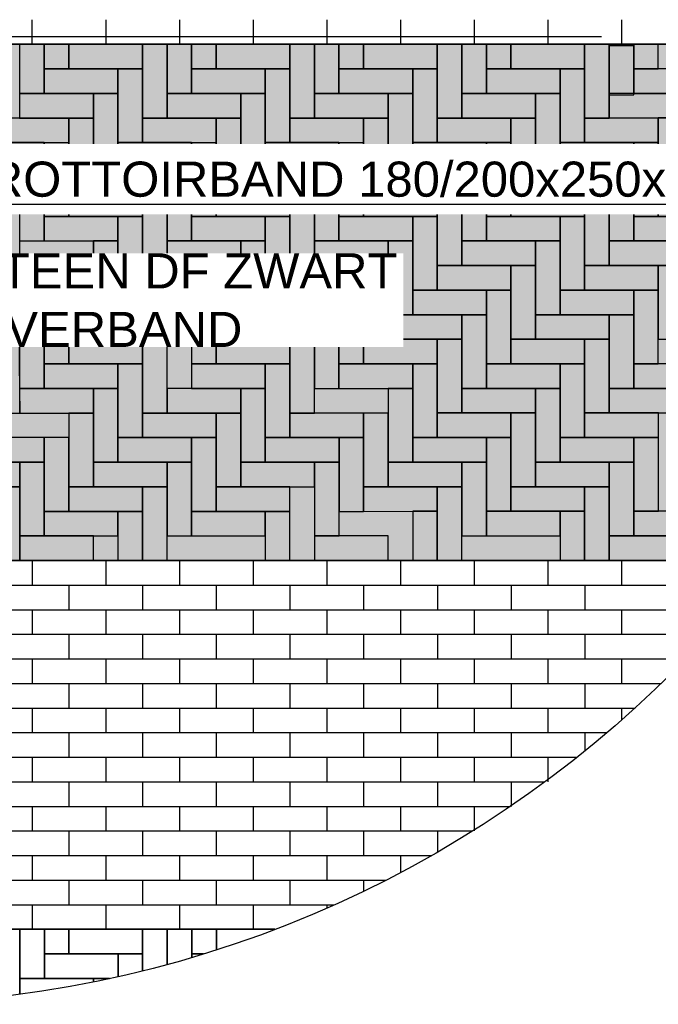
# Model space of a CAD drawing. Header units: metres. Extents: x 252743 to 254903, y 592696 to 593766.
# Tile 168 of 256: x 254467.6 to 254469.42, y 593451.43 to 593454.24. Entities that reach past the tile are written whole.
import ezdxf
from ezdxf import colors
from ezdxf.entities.mleader import LeaderData, LeaderLine
from ezdxf.math import Vec2, Vec3

# ---------------------------------------------------------------- set-up
doc = ezdxf.new("R2010")
doc.units = ezdxf.units.M
for name, color, linetype in [('N-WB-AANDUIDING PROFIEL', 4, 'Continuous'), ('N-WB-PROFIEL-ARC', 8, 'Continuous'), ('N-WB-PROFIEL-LIJN', 3, 'Continuous'), ('N-WB-PROFIEL-TEKST 50', 7, 'Continuous')]:
    doc.layers.add(name, color=color, linetype=linetype)
doc.layers.add('N-WB-PROFIEL-HULP', color=6, linetype='Continuous', plot=False)
doc.styles.add('N_STANDAARD HOLLEMA', font='arial.ttf', dxfattribs={"height": 2})
doc.styles.add('N_STANDARD 50', font='arial.ttf', dxfattribs={"height": 0.1})

msp = doc.modelspace()

# ---------------------------------------------------------------- hatches: boundary and pattern name
at = {"layer": 'N-WB-PROFIEL-ARC'}
h = msp.add_hatch(dxfattribs=at)
h.set_pattern_fill('DOTS', color=1, scale=0.025, style=0)
h.set_pattern_definition([(17.1329, (254465.136737, 593467.656224), (0.00727166, 0.04377208), [0, -0.0396875])])
h.paths.add_polyline_path([(254465.6352, 593454.1662), (254465.6352, 593452.6957), (254469.6953, 593452.696), (254469.6952, 593454.1662)])

# ---------------------------------------------------------------- linework, layer by layer
at = {"layer": 'N-WB-AANDUIDING PROFIEL', "lineweight": -3}
msp.add_circle((254467.1632, 593454.6845), 3.2527, dxfattribs=at)
msp.add_circle((254467.1632, 593454.6845), 3.2527, dxfattribs=at)
at = {"layer": 'N-WB-PROFIEL-ARC'}
for p, q in [((254467.6303, 593454.2362), (254467.6303, 593454.1662)), ((254467.8403, 593454.2362), (254467.8403, 593454.1662)), ((254468.0503, 593454.2362), (254468.0503, 593454.1662)), ((254468.2603, 593454.2362), (254468.2603, 593454.1662)), ((254468.4703, 593454.2362), (254468.4703, 593454.1662)), ((254468.6803, 593454.2362), (254468.6803, 593454.1662)), ((254468.8903, 593454.2362), (254468.8903, 593454.1662)), ((254469.1003, 593454.2362), (254469.1003, 593454.1662)), ((254469.3103, 593454.2362), (254469.3103, 593454.1662)), ((254465.6355, 593454.1662), (254469.6952, 593454.1662)), ((254467.6305, 593452.6957), (254467.6305, 593452.6257)), ((254467.8405, 593452.6957), (254467.8405, 593452.6257)), ((254468.0505, 593452.6957), (254468.0505, 593452.6257)), ((254468.2605, 593452.6957), (254468.2605, 593452.6257)), ((254468.4705, 593452.6957), (254468.4705, 593452.6257)), ((254468.6805, 593452.6957), (254468.6805, 593452.6257)), ((254468.8905, 593452.6957), (254468.8905, 593452.6257)), ((254469.1005, 593452.6957), (254469.1005, 593452.6257)), ((254469.3105, 593452.6957), (254469.3105, 593452.6257)), ((254465.6355, 593452.6257), (254469.6813, 593452.6257)), ((254467.7355, 593452.6257), (254467.7355, 593452.5557)), ((254467.9455, 593452.6257), (254467.9455, 593452.5557)), ((254468.1555, 593452.6257), (254468.1555, 593452.5557)), ((254468.3655, 593452.6257), (254468.3655, 593452.5557)), ((254468.5755, 593452.6257), (254468.5755, 593452.5557)), ((254468.7855, 593452.6257), (254468.7855, 593452.5557)), ((254468.9955, 593452.6257), (254468.9955, 593452.5557)), ((254469.2055, 593452.6257), (254469.2055, 593452.5557)), ((254465.6355, 593452.5557), (254469.6224, 593452.5557)), ((254467.6305, 593452.5557), (254467.6305, 593452.4857)), ((254467.8405, 593452.5557), (254467.8405, 593452.4857)), ((254468.0505, 593452.5557), (254468.0505, 593452.4857)), ((254468.2605, 593452.5557), (254468.2605, 593452.4857)), ((254468.4705, 593452.5557), (254468.4705, 593452.4857)), ((254468.6805, 593452.5557), (254468.6805, 593452.4857)), ((254468.8905, 593452.5557), (254468.8905, 593452.4857)), ((254469.1005, 593452.5557), (254469.1005, 593452.4857)), ((254469.3105, 593452.5557), (254469.3105, 593452.4857)), ((254465.6355, 593452.4857), (254469.56, 593452.4857)), ((254467.7355, 593452.4857), (254467.7355, 593452.4157)), ((254467.9455, 593452.4857), (254467.9455, 593452.4157)), ((254468.1555, 593452.4857), (254468.1555, 593452.4157)), ((254468.3655, 593452.4857), (254468.3655, 593452.4157)), ((254468.5755, 593452.4857), (254468.5755, 593452.4157)), ((254468.7855, 593452.4857), (254468.7855, 593452.4157)), ((254468.9955, 593452.4857), (254468.9955, 593452.4157)), ((254469.2055, 593452.4857), (254469.2055, 593452.4157)), ((254465.6355, 593452.4157), (254469.4939, 593452.4157)), ((254467.6305, 593452.4156), (254467.6305, 593452.3456)), ((254467.8405, 593452.4156), (254467.8405, 593452.3456)), ((254468.0505, 593452.4156), (254468.0505, 593452.3456)), ((254468.2605, 593452.4156), (254468.2605, 593452.3456)), ((254468.4705, 593452.4156), (254468.4705, 593452.3456)), ((254468.6805, 593452.4156), (254468.6805, 593452.3456)), ((254468.8905, 593452.4156), (254468.8905, 593452.3456)), ((254469.1005, 593452.4156), (254469.1005, 593452.3456)), ((254469.3105, 593452.4156), (254469.3105, 593452.3456)), ((254465.6355, 593452.3456), (254469.4236, 593452.3456)), ((254467.7355, 593452.3456), (254467.7355, 593452.2756)), ((254467.9455, 593452.3456), (254467.9455, 593452.2756)), ((254468.1555, 593452.3456), (254468.1555, 593452.2756)), ((254468.3655, 593452.3456), (254468.3655, 593452.2756)), ((254468.5755, 593452.3456), (254468.5755, 593452.2756)), ((254468.7855, 593452.3456), (254468.7855, 593452.2756)), ((254468.9955, 593452.3456), (254468.9955, 593452.2756)), ((254469.2055, 593452.3456), (254469.2055, 593452.2756)), ((254465.6355, 593452.2756), (254469.3488, 593452.2756)), ((254467.6305, 593452.2756), (254467.6305, 593452.2056)), ((254467.8405, 593452.2756), (254467.8405, 593452.2056)), ((254468.0505, 593452.2756), (254468.0505, 593452.2056)), ((254468.2605, 593452.2756), (254468.2605, 593452.2056)), ((254468.4705, 593452.2756), (254468.4705, 593452.2056)), ((254468.6805, 593452.2756), (254468.6805, 593452.2056)), ((254468.8905, 593452.2756), (254468.8905, 593452.2056)), ((254469.1005, 593452.2756), (254469.1005, 593452.2056)), ((254469.3105, 593452.2756), (254469.3105, 593452.2414)), ((254465.6357, 593452.2056), (254469.2691, 593452.2056)), ((254467.7355, 593452.2056), (254467.7355, 593452.1356)), ((254467.9455, 593452.2056), (254467.9455, 593452.1356)), ((254468.1555, 593452.2056), (254468.1555, 593452.1356)), ((254468.3655, 593452.2056), (254468.3655, 593452.1356)), ((254468.5755, 593452.2056), (254468.5755, 593452.1356)), ((254468.7855, 593452.2056), (254468.7855, 593452.1356)), ((254468.9955, 593452.2056), (254468.9955, 593452.1356)), ((254469.2055, 593452.2056), (254469.2055, 593452.153)), ((254465.6355, 593452.1356), (254469.1838, 593452.1356)), ((254467.6305, 593452.1356), (254467.6305, 593452.0656)), ((254467.8405, 593452.1356), (254467.8405, 593452.0656)), ((254468.0505, 593452.1356), (254468.0505, 593452.0656)), ((254468.2605, 593452.1356), (254468.2605, 593452.0656)), ((254468.4705, 593452.1356), (254468.4705, 593452.0656)), ((254468.6805, 593452.1356), (254468.6805, 593452.0656)), ((254468.8905, 593452.1356), (254468.8905, 593452.0656)), ((254469.1005, 593452.1356), (254469.1005, 593452.0656)), ((254465.6357, 593452.0656), (254469.0922, 593452.0656)), ((254467.7355, 593452.0656), (254467.7355, 593451.9956)), ((254467.9455, 593452.0656), (254467.9455, 593451.9956)), ((254468.1555, 593452.0656), (254468.1555, 593451.9956)), ((254468.3655, 593452.0656), (254468.3655, 593451.9956)), ((254468.5755, 593452.0656), (254468.5755, 593451.9956)), ((254468.7855, 593452.0656), (254468.7855, 593451.9956)), ((254468.9955, 593452.0656), (254468.9955, 593451.9956)), ((254465.6355, 593451.9956), (254468.9933, 593451.9956)), ((254467.6305, 593451.9956), (254467.6305, 593451.9256)), ((254467.8405, 593451.9956), (254467.8405, 593451.9256)), ((254468.0505, 593451.9956), (254468.0505, 593451.9256)), ((254468.2605, 593451.9956), (254468.2605, 593451.9256)), ((254468.4705, 593451.9956), (254468.4705, 593451.9256)), ((254468.6805, 593451.9956), (254468.6805, 593451.9256)), ((254468.8905, 593451.9956), (254468.8905, 593451.9256)), ((254465.6357, 593451.9256), (254468.886, 593451.9256)), ((254467.7355, 593451.9256), (254467.7355, 593451.8556)), ((254467.9455, 593451.9256), (254467.9455, 593451.8556)), ((254468.1555, 593451.9256), (254468.1555, 593451.8556)), ((254468.3655, 593451.9256), (254468.3655, 593451.8556)), ((254468.5755, 593451.9256), (254468.5755, 593451.8556)), ((254468.7855, 593451.9256), (254468.7855, 593451.8653)), ((254465.6355, 593451.8556), (254468.7684, 593451.8556)), ((254467.6305, 593451.8555), (254467.6305, 593451.7855)), ((254467.8405, 593451.8555), (254467.8405, 593451.7855)), ((254468.0505, 593451.8555), (254468.0505, 593451.7855)), ((254468.2605, 593451.8555), (254468.2605, 593451.7855)), ((254468.4705, 593451.8555), (254468.4705, 593451.7855)), ((254468.6805, 593451.8555), (254468.6805, 593451.8075)), ((254465.6882, 593451.7855), (254468.6382, 593451.7855)), ((254467.7355, 593451.7855), (254467.7355, 593451.7155)), ((254467.9455, 593451.7855), (254467.9455, 593451.7155)), ((254468.1555, 593451.7855), (254468.1555, 593451.7155)), ((254468.3655, 593451.7855), (254468.3655, 593451.7155)), ((254468.5755, 593451.7855), (254468.5755, 593451.7545)), ((254465.8347, 593451.7155), (254468.4917, 593451.7155)), ((254467.6305, 593451.7155), (254467.6305, 593451.6455)), ((254467.8405, 593451.7155), (254467.8405, 593451.6455)), ((254468.0505, 593451.7155), (254468.0505, 593451.6455)), ((254468.2605, 593451.7155), (254468.2605, 593451.6455)), ((254468.4705, 593451.7155), (254468.4705, 593451.7062)), ((254466.0038, 593451.6455), (254468.3226, 593451.6455)), ((254466.0038, 593451.6455), (254468.3226, 593451.6455))]:
    msp.add_line(p, q, dxfattribs=at)
at = {"layer": 'N-WB-PROFIEL-ARC', "flags": 128}
for points in [[(254467.6652, 593454.026), (254467.6652, 593454.166), (254467.5952, 593454.166), (254467.5952, 593454.026)], [(254467.7352, 593454.096), (254467.7352, 593454.166), (254467.6652, 593454.166), (254467.6652, 593454.096)], [(254467.7352, 593454.096), (254467.7352, 593454.166), (254467.6652, 593454.166), (254467.6652, 593454.096)], [(254467.9452, 593454.166), (254467.7352, 593454.166), (254467.7352, 593454.096), (254467.9452, 593454.096)], [(254467.9452, 593454.166), (254467.7352, 593454.166), (254467.7352, 593454.096), (254467.9452, 593454.096)], [(254468.0152, 593453.956), (254468.0152, 593454.166), (254467.9452, 593454.166), (254467.9452, 593453.956)], [(254468.0152, 593453.956), (254468.0152, 593454.166), (254467.9452, 593454.166), (254467.9452, 593453.956)], [(254468.0852, 593454.026), (254468.0852, 593454.166), (254468.0152, 593454.166), (254468.0152, 593454.026)], [(254468.0852, 593454.026), (254468.0852, 593454.166), (254468.0152, 593454.166), (254468.0152, 593454.026)], [(254468.1552, 593454.096), (254468.1552, 593454.166), (254468.0852, 593454.166), (254468.0852, 593454.096)], [(254468.1552, 593454.096), (254468.1552, 593454.166), (254468.0852, 593454.166), (254468.0852, 593454.096)], [(254468.3652, 593454.1661), (254468.1552, 593454.166), (254468.1552, 593454.096), (254468.3652, 593454.0961)], [(254468.3652, 593454.1661), (254468.1552, 593454.166), (254468.1552, 593454.096), (254468.3652, 593454.0961)], [(254468.4352, 593453.9561), (254468.4352, 593454.1661), (254468.3652, 593454.1661), (254468.3652, 593453.9561)], [(254468.4352, 593453.9561), (254468.4352, 593454.1661), (254468.3652, 593454.1661), (254468.3652, 593453.9561)], [(254468.5052, 593454.0261), (254468.5052, 593454.1661), (254468.4352, 593454.1661), (254468.4352, 593454.0261)], [(254468.5052, 593454.0261), (254468.5052, 593454.1661), (254468.4352, 593454.1661), (254468.4352, 593454.0261)], [(254468.5752, 593454.0961), (254468.5752, 593454.1661), (254468.5052, 593454.1661), (254468.5052, 593454.0961)], [(254468.5752, 593454.0961), (254468.5752, 593454.1661), (254468.5052, 593454.1661), (254468.5052, 593454.0961)], [(254468.7852, 593454.1661), (254468.5752, 593454.1661), (254468.5752, 593454.0961), (254468.7852, 593454.0961)], [(254468.7852, 593454.1661), (254468.5752, 593454.1661), (254468.5752, 593454.0961), (254468.7852, 593454.0961)], [(254468.8552, 593453.9561), (254468.8552, 593454.1661), (254468.7852, 593454.1661), (254468.7852, 593453.9561)], [(254468.8552, 593453.9561), (254468.8552, 593454.1661), (254468.7852, 593454.1661), (254468.7852, 593453.9561)], [(254468.9252, 593454.0261), (254468.9252, 593454.1661), (254468.8552, 593454.1661), (254468.8552, 593454.0261)], [(254468.9252, 593454.0261), (254468.9252, 593454.1661), (254468.8552, 593454.1661), (254468.8552, 593454.0261)], [(254468.9952, 593454.0961), (254468.9952, 593454.1661), (254468.9252, 593454.1661), (254468.9252, 593454.0961)], [(254468.9952, 593454.0961), (254468.9952, 593454.1661), (254468.9252, 593454.1661), (254468.9252, 593454.0961)], [(254469.2052, 593454.1661), (254468.9952, 593454.1661), (254468.9952, 593454.0961), (254469.2052, 593454.0961)], [(254469.2052, 593454.1661), (254468.9952, 593454.1661), (254468.9952, 593454.0961), (254469.2052, 593454.0961)], [(254469.2752, 593453.9561), (254469.2752, 593454.1661), (254469.2052, 593454.1661), (254469.2052, 593453.9561)], [(254469.2752, 593453.9561), (254469.2752, 593454.1661), (254469.2052, 593454.1661), (254469.2052, 593453.9561)], [(254469.4152, 593454.0962), (254469.4152, 593454.1662), (254469.3452, 593454.1661), (254469.3452, 593454.0961)], [(254469.3452, 593454.0219), (254469.3452, 593454.1619), (254469.2752, 593454.1619), (254469.2752, 593454.0219)], [(254469.3452, 593454.0219), (254469.3452, 593454.1619), (254469.2752, 593454.1619), (254469.2752, 593454.0219)], [(254467.8752, 593454.096), (254467.6652, 593454.096), (254467.6652, 593454.026), (254467.8752, 593454.026)], [(254467.8752, 593454.096), (254467.6652, 593454.096), (254467.6652, 593454.026), (254467.8752, 593454.026)], [(254467.9452, 593453.886), (254467.9452, 593454.096), (254467.8752, 593454.096), (254467.8752, 593453.886)], [(254468.2952, 593454.0961), (254468.0852, 593454.096), (254468.0852, 593454.026), (254468.2952, 593454.0261)], [(254468.2952, 593454.0961), (254468.0852, 593454.096), (254468.0852, 593454.026), (254468.2952, 593454.0261)], [(254468.3652, 593453.8861), (254468.3652, 593454.0961), (254468.2952, 593454.0961), (254468.2952, 593453.8861)], [(254468.3652, 593453.8861), (254468.3652, 593454.0961), (254468.2952, 593454.0961), (254468.2952, 593453.8861)], [(254468.7152, 593454.0961), (254468.5052, 593454.0961), (254468.5052, 593454.0261), (254468.7152, 593454.0261)], [(254468.7152, 593454.0961), (254468.5052, 593454.0961), (254468.5052, 593454.0261), (254468.7152, 593454.0261)], [(254468.7852, 593453.8861), (254468.7852, 593454.0961), (254468.7152, 593454.0961), (254468.7152, 593453.8861)], [(254468.7852, 593453.8861), (254468.7852, 593454.0961), (254468.7152, 593454.0961), (254468.7152, 593453.8861)], [(254469.1352, 593454.0961), (254468.9252, 593454.0961), (254468.9252, 593454.0261), (254469.1352, 593454.0261)], [(254469.1352, 593454.0961), (254468.9252, 593454.0961), (254468.9252, 593454.0261), (254469.1352, 593454.0261)], [(254469.2052, 593453.8861), (254469.2052, 593454.0961), (254469.1352, 593454.0961), (254469.1352, 593453.8861)], [(254469.2052, 593453.8861), (254469.2052, 593454.0961), (254469.1352, 593454.0961), (254469.1352, 593453.8861)], [(254469.5552, 593454.0962), (254469.3452, 593454.0961), (254469.3452, 593454.0261), (254469.5552, 593454.0262)], [(254467.8052, 593454.026), (254467.5952, 593454.026), (254467.5952, 593453.956), (254467.8052, 593453.956)], [(254467.8052, 593454.026), (254467.5952, 593454.026), (254467.5952, 593453.956), (254467.8052, 593453.956)], [(254467.8752, 593453.816), (254467.8752, 593454.026), (254467.8052, 593454.026), (254467.8052, 593453.816)], [(254468.2252, 593454.026), (254468.0152, 593454.026), (254468.0152, 593453.956), (254468.2252, 593453.956)], [(254468.2252, 593454.026), (254468.0152, 593454.026), (254468.0152, 593453.956), (254468.2252, 593453.956)], [(254468.2952, 593453.8161), (254468.2952, 593454.0261), (254468.2252, 593454.026), (254468.2252, 593453.816)], [(254468.2952, 593453.8161), (254468.2952, 593454.0261), (254468.2252, 593454.026), (254468.2252, 593453.816)], [(254468.6452, 593454.0261), (254468.4352, 593454.0261), (254468.4352, 593453.9561), (254468.6452, 593453.9561)], [(254468.6452, 593454.0261), (254468.4352, 593454.0261), (254468.4352, 593453.9561), (254468.6452, 593453.9561)], [(254468.7152, 593453.8161), (254468.7152, 593454.0261), (254468.6452, 593454.0261), (254468.6452, 593453.8161)], [(254468.7152, 593453.8161), (254468.7152, 593454.0261), (254468.6452, 593454.0261), (254468.6452, 593453.8161)], [(254469.0652, 593454.0261), (254468.8552, 593454.0261), (254468.8552, 593453.9561), (254469.0652, 593453.9561)], [(254469.0652, 593454.0261), (254468.8552, 593454.0261), (254468.8552, 593453.9561), (254469.0652, 593453.9561)], [(254469.1352, 593453.8161), (254469.1352, 593454.0261), (254469.0652, 593454.0261), (254469.0652, 593453.8161)], [(254469.1352, 593453.8161), (254469.1352, 593454.0261), (254469.0652, 593454.0261), (254469.0652, 593453.8161)], [(254469.4852, 593454.0262), (254469.2752, 593454.0261), (254469.2752, 593453.9561), (254469.4852, 593453.9562)], [(254469.4852, 593454.0262), (254469.2752, 593454.0261), (254469.2752, 593453.9561), (254469.4852, 593453.9562)], [(254467.7352, 593453.956), (254467.5252, 593453.956), (254467.5252, 593453.886), (254467.7352, 593453.886)], [(254467.8052, 593453.746), (254467.8052, 593453.956), (254467.7352, 593453.956), (254467.7352, 593453.746)], [(254468.2252, 593453.746), (254468.2252, 593453.956), (254468.1552, 593453.956), (254468.1552, 593453.746)], [(254468.5752, 593453.9561), (254468.3652, 593453.9561), (254468.3652, 593453.8861), (254468.5752, 593453.8861)], [(254468.5752, 593453.9561), (254468.3652, 593453.9561), (254468.3652, 593453.8861), (254468.5752, 593453.8861)], [(254468.6452, 593453.7461), (254468.6452, 593453.9561), (254468.5752, 593453.9561), (254468.5752, 593453.7461)], [(254469.0652, 593453.7461), (254469.0652, 593453.9561), (254468.9952, 593453.9561), (254468.9952, 593453.7461)], [(254469.0652, 593453.7461), (254469.0652, 593453.9561), (254468.9952, 593453.9561), (254468.9952, 593453.7461)], [(254469.4152, 593453.9562), (254469.2052, 593453.9561), (254469.2052, 593453.8861), (254469.4152, 593453.8862)], [(254469.4152, 593453.9562), (254469.2052, 593453.9561), (254469.2052, 593453.8861), (254469.4152, 593453.8862)], [(254469.4852, 593453.7462), (254469.4852, 593453.9562), (254469.4152, 593453.9562), (254469.4152, 593453.7462)], [(254467.6652, 593453.886), (254467.4552, 593453.886), (254467.4552, 593453.816), (254467.6652, 593453.816)], [(254467.7352, 593453.6759), (254467.7352, 593453.8859), (254467.6652, 593453.8859), (254467.6652, 593453.6759)], [(254468.1552, 593453.6759), (254468.1552, 593453.8859), (254468.0852, 593453.8859), (254468.0852, 593453.6759)], [(254468.5052, 593453.8861), (254468.2952, 593453.8861), (254468.2952, 593453.8161), (254468.5052, 593453.8161)], [(254468.5052, 593453.8861), (254468.2952, 593453.8861), (254468.2952, 593453.8161), (254468.5052, 593453.8161)], [(254468.5752, 593453.6759), (254468.5752, 593453.8859), (254468.5052, 593453.8859), (254468.5052, 593453.6759)], [(254468.9952, 593453.676), (254468.9952, 593453.886), (254468.9252, 593453.886), (254468.9252, 593453.676)], [(254469.3452, 593453.8861), (254469.1352, 593453.8861), (254469.1352, 593453.8161), (254469.3452, 593453.8161)], [(254469.3452, 593453.8861), (254469.1352, 593453.8861), (254469.1352, 593453.8161), (254469.3452, 593453.8161)], [(254469.4152, 593453.676), (254469.4152, 593453.886), (254469.3452, 593453.886), (254469.3452, 593453.676)], [(254467.6652, 593453.6059), (254467.6652, 593453.8159), (254467.5952, 593453.8158), (254467.5952, 593453.6058)], [(254468.0152, 593453.816), (254467.8052, 593453.816), (254467.8052, 593453.746), (254468.0152, 593453.746)], [(254468.0852, 593453.6059), (254468.0852, 593453.8159), (254468.0152, 593453.8159), (254468.0152, 593453.6059)], [(254468.4352, 593453.8161), (254468.2252, 593453.816), (254468.2252, 593453.746), (254468.4352, 593453.7461)], [(254468.4352, 593453.8161), (254468.2252, 593453.816), (254468.2252, 593453.746), (254468.4352, 593453.7461)], [(254468.5052, 593453.6059), (254468.5052, 593453.8159), (254468.4352, 593453.8159), (254468.4352, 593453.6059)], [(254468.8552, 593453.8161), (254468.6452, 593453.8161), (254468.6452, 593453.7461), (254468.8552, 593453.7461)], [(254468.9252, 593453.606), (254468.9252, 593453.816), (254468.8552, 593453.816), (254468.8552, 593453.606)], [(254469.2752, 593453.8161), (254469.0652, 593453.8161), (254469.0652, 593453.7461), (254469.2752, 593453.7461)], [(254469.3452, 593453.606), (254469.3452, 593453.816), (254469.2752, 593453.816), (254469.2752, 593453.606)], [(254467.9452, 593453.7459), (254467.7352, 593453.7459), (254467.7352, 593453.6759), (254467.9452, 593453.6759)], [(254467.9452, 593453.7459), (254467.7352, 593453.7459), (254467.7352, 593453.6759), (254467.9452, 593453.6759)], [(254468.0152, 593453.5359), (254468.0152, 593453.7459), (254467.9452, 593453.7459), (254467.9452, 593453.5359)], [(254468.0152, 593453.5359), (254468.0152, 593453.7459), (254467.9452, 593453.7459), (254467.9452, 593453.5359)], [(254468.3652, 593453.7459), (254468.1552, 593453.7459), (254468.1552, 593453.6759), (254468.3652, 593453.6759)], [(254468.3652, 593453.7459), (254468.1552, 593453.7459), (254468.1552, 593453.6759), (254468.3652, 593453.6759)], [(254468.4352, 593453.5359), (254468.4352, 593453.7459), (254468.3652, 593453.7459), (254468.3652, 593453.5359)], [(254468.4352, 593453.5359), (254468.4352, 593453.7459), (254468.3652, 593453.7459), (254468.3652, 593453.5359)], [(254468.7852, 593453.746), (254468.5752, 593453.7459), (254468.5752, 593453.6759), (254468.7852, 593453.676)], [(254468.7852, 593453.746), (254468.5752, 593453.7459), (254468.5752, 593453.6759), (254468.7852, 593453.676)], [(254468.8552, 593453.536), (254468.8552, 593453.746), (254468.7852, 593453.746), (254468.7852, 593453.536)], [(254468.8552, 593453.536), (254468.8552, 593453.746), (254468.7852, 593453.746), (254468.7852, 593453.536)], [(254469.2052, 593453.746), (254468.9952, 593453.746), (254468.9952, 593453.676), (254469.2052, 593453.676)], [(254469.2052, 593453.746), (254468.9952, 593453.746), (254468.9952, 593453.676), (254469.2052, 593453.676)], [(254469.2752, 593453.536), (254469.2752, 593453.746), (254469.2052, 593453.746), (254469.2052, 593453.536)], [(254469.2752, 593453.536), (254469.2752, 593453.746), (254469.2052, 593453.746), (254469.2052, 593453.536)], [(254469.6252, 593453.746), (254469.4152, 593453.746), (254469.4152, 593453.676), (254469.6252, 593453.676)], [(254467.8752, 593453.6759), (254467.6652, 593453.6759), (254467.6652, 593453.6059), (254467.8752, 593453.6059)], [(254467.8752, 593453.6759), (254467.6652, 593453.6759), (254467.6652, 593453.6059), (254467.8752, 593453.6059)], [(254467.9452, 593453.4659), (254467.9452, 593453.6759), (254467.8752, 593453.6759), (254467.8752, 593453.4659)], [(254468.2952, 593453.6759), (254468.0852, 593453.6759), (254468.0852, 593453.6059), (254468.2952, 593453.6059)], [(254468.2952, 593453.6759), (254468.0852, 593453.6759), (254468.0852, 593453.6059), (254468.2952, 593453.6059)], [(254468.3652, 593453.4659), (254468.3652, 593453.6759), (254468.2952, 593453.6759), (254468.2952, 593453.4659)], [(254468.3652, 593453.4659), (254468.3652, 593453.6759), (254468.2952, 593453.6759), (254468.2952, 593453.4659)], [(254468.7152, 593453.676), (254468.5052, 593453.6759), (254468.5052, 593453.6059), (254468.7152, 593453.606)], [(254468.7152, 593453.676), (254468.5052, 593453.6759), (254468.5052, 593453.6059), (254468.7152, 593453.606)], [(254468.7852, 593453.466), (254468.7852, 593453.676), (254468.7152, 593453.676), (254468.7152, 593453.466)], [(254468.7852, 593453.466), (254468.7852, 593453.676), (254468.7152, 593453.676), (254468.7152, 593453.466)], [(254469.1352, 593453.676), (254468.9252, 593453.676), (254468.9252, 593453.606), (254469.1352, 593453.606)], [(254469.1352, 593453.676), (254468.9252, 593453.676), (254468.9252, 593453.606), (254469.1352, 593453.606)], [(254469.2052, 593453.466), (254469.2052, 593453.676), (254469.1352, 593453.676), (254469.1352, 593453.466)], [(254469.2052, 593453.466), (254469.2052, 593453.676), (254469.1352, 593453.676), (254469.1352, 593453.466)], [(254469.5552, 593453.676), (254469.3452, 593453.676), (254469.3452, 593453.606), (254469.5552, 593453.606)], [(254467.8052, 593453.6059), (254467.5952, 593453.6058), (254467.5952, 593453.5358), (254467.8052, 593453.5359)], [(254467.8052, 593453.6059), (254467.5952, 593453.6058), (254467.5952, 593453.5358), (254467.8052, 593453.5359)], [(254467.8752, 593453.3959), (254467.8752, 593453.6059), (254467.8052, 593453.6059), (254467.8052, 593453.3959)], [(254468.2252, 593453.6059), (254468.0152, 593453.6059), (254468.0152, 593453.5359), (254468.2252, 593453.5359)], [(254468.2252, 593453.6059), (254468.0152, 593453.6059), (254468.0152, 593453.5359), (254468.2252, 593453.5359)], [(254468.2952, 593453.3959), (254468.2952, 593453.6059), (254468.2252, 593453.6059), (254468.2252, 593453.3959)], [(254468.2952, 593453.3959), (254468.2952, 593453.6059), (254468.2252, 593453.6059), (254468.2252, 593453.3959)], [(254468.6452, 593453.6059), (254468.4352, 593453.6059), (254468.4352, 593453.5359), (254468.6452, 593453.5359)], [(254468.6452, 593453.6059), (254468.4352, 593453.6059), (254468.4352, 593453.5359), (254468.6452, 593453.5359)], [(254468.7152, 593453.396), (254468.7152, 593453.606), (254468.6452, 593453.6059), (254468.6452, 593453.3959)], [(254468.7152, 593453.396), (254468.7152, 593453.606), (254468.6452, 593453.6059), (254468.6452, 593453.3959)], [(254469.0652, 593453.606), (254468.8552, 593453.606), (254468.8552, 593453.536), (254469.0652, 593453.536)], [(254469.0652, 593453.606), (254468.8552, 593453.606), (254468.8552, 593453.536), (254469.0652, 593453.536)], [(254469.1352, 593453.396), (254469.1352, 593453.606), (254469.0652, 593453.606), (254469.0652, 593453.396)], [(254469.1352, 593453.396), (254469.1352, 593453.606), (254469.0652, 593453.606), (254469.0652, 593453.396)], [(254469.4852, 593453.606), (254469.2752, 593453.606), (254469.2752, 593453.536), (254469.4852, 593453.536)], [(254469.4852, 593453.606), (254469.2752, 593453.606), (254469.2752, 593453.536), (254469.4852, 593453.536)], [(254467.7352, 593453.5359), (254467.5252, 593453.5358), (254467.5252, 593453.4658), (254467.7352, 593453.4659)], [(254467.8052, 593453.3259), (254467.8052, 593453.5359), (254467.7352, 593453.5359), (254467.7352, 593453.3259)], [(254468.2252, 593453.3259), (254468.2252, 593453.5359), (254468.1552, 593453.5359), (254468.1552, 593453.3259)], [(254468.5752, 593453.5359), (254468.3652, 593453.5359), (254468.3652, 593453.4659), (254468.5752, 593453.4659)], [(254468.5752, 593453.5359), (254468.3652, 593453.5359), (254468.3652, 593453.4659), (254468.5752, 593453.4659)], [(254468.6452, 593453.3259), (254468.6452, 593453.5359), (254468.5752, 593453.5359), (254468.5752, 593453.3259)], [(254469.0652, 593453.326), (254469.0652, 593453.536), (254468.9952, 593453.536), (254468.9952, 593453.326)], [(254469.0652, 593453.326), (254469.0652, 593453.536), (254468.9952, 593453.536), (254468.9952, 593453.326)], [(254469.4152, 593453.536), (254469.2052, 593453.536), (254469.2052, 593453.466), (254469.4152, 593453.466)], [(254469.4152, 593453.536), (254469.2052, 593453.536), (254469.2052, 593453.466), (254469.4152, 593453.466)], [(254469.4852, 593453.326), (254469.4852, 593453.536), (254469.4152, 593453.536), (254469.4152, 593453.326)], [(254467.6652, 593453.4659), (254467.4552, 593453.4658), (254467.4552, 593453.3958), (254467.6652, 593453.3959)], [(254467.7352, 593453.2559), (254467.7352, 593453.4659), (254467.6652, 593453.4659), (254467.6652, 593453.2559)], [(254468.1552, 593453.2559), (254468.1552, 593453.4659), (254468.0852, 593453.4659), (254468.0852, 593453.2559)], [(254468.5052, 593453.4659), (254468.2952, 593453.4659), (254468.2952, 593453.3959), (254468.5052, 593453.3959)], [(254468.5052, 593453.4659), (254468.2952, 593453.4659), (254468.2952, 593453.3959), (254468.5052, 593453.3959)], [(254468.5752, 593453.2559), (254468.5752, 593453.4659), (254468.5052, 593453.4659), (254468.5052, 593453.2559)], [(254468.5752, 593453.2559), (254468.5752, 593453.4659), (254468.5052, 593453.4659), (254468.5052, 593453.2559)], [(254468.9952, 593453.256), (254468.9952, 593453.466), (254468.9252, 593453.466), (254468.9252, 593453.256)], [(254468.9952, 593453.256), (254468.9952, 593453.466), (254468.9252, 593453.466), (254468.9252, 593453.256)], [(254469.3452, 593453.466), (254469.1352, 593453.466), (254469.1352, 593453.396), (254469.3452, 593453.396)], [(254469.3452, 593453.466), (254469.1352, 593453.466), (254469.1352, 593453.396), (254469.3452, 593453.396)], [(254469.4152, 593453.256), (254469.4152, 593453.466), (254469.3452, 593453.466), (254469.3452, 593453.256)], [(254467.6652, 593453.1859), (254467.6652, 593453.3959), (254467.5952, 593453.3958), (254467.5952, 593453.1858)], [(254468.0152, 593453.3959), (254467.8052, 593453.3959), (254467.8052, 593453.3259), (254468.0152, 593453.3259)], [(254468.4352, 593453.3959), (254468.2252, 593453.3959), (254468.2252, 593453.3259), (254468.4352, 593453.3259)], [(254468.4352, 593453.3959), (254468.2252, 593453.3959), (254468.2252, 593453.3259), (254468.4352, 593453.3259)], [(254468.5052, 593453.1859), (254468.5052, 593453.3959), (254468.4352, 593453.3959), (254468.4352, 593453.1859)], [(254468.5052, 593453.1859), (254468.5052, 593453.3959), (254468.4352, 593453.3959), (254468.4352, 593453.1859)], [(254468.8552, 593453.396), (254468.6452, 593453.3959), (254468.6452, 593453.3259), (254468.8552, 593453.326)], [(254468.9252, 593453.186), (254468.9252, 593453.396), (254468.8552, 593453.396), (254468.8552, 593453.186)], [(254468.9252, 593453.186), (254468.9252, 593453.396), (254468.8552, 593453.396), (254468.8552, 593453.186)], [(254469.2752, 593453.396), (254469.0652, 593453.396), (254469.0652, 593453.326), (254469.2752, 593453.326)], [(254469.3452, 593453.186), (254469.3452, 593453.396), (254469.2752, 593453.396), (254469.2752, 593453.186)], [(254469.3452, 593453.186), (254469.3452, 593453.396), (254469.2752, 593453.396), (254469.2752, 593453.186)], [(254467.5953, 593453.1158), (254467.5952, 593453.3258), (254467.5252, 593453.3258), (254467.5253, 593453.1158)], [(254467.9452, 593453.3259), (254467.7352, 593453.3259), (254467.7352, 593453.2559), (254467.9452, 593453.2559)], [(254468.0153, 593453.1159), (254468.0152, 593453.3259), (254467.9452, 593453.3259), (254467.9453, 593453.1159)], [(254468.3652, 593453.3259), (254468.1552, 593453.3259), (254468.1552, 593453.2559), (254468.3652, 593453.2559)], [(254468.3652, 593453.3259), (254468.1552, 593453.3259), (254468.1552, 593453.2559), (254468.3652, 593453.2559)], [(254468.4353, 593453.1159), (254468.4352, 593453.3259), (254468.3652, 593453.3259), (254468.3653, 593453.1159)], [(254468.4353, 593453.1159), (254468.4352, 593453.3259), (254468.3652, 593453.3259), (254468.3653, 593453.1159)], [(254468.7852, 593453.326), (254468.5752, 593453.3259), (254468.5752, 593453.2559), (254468.7852, 593453.256)], [(254468.8553, 593453.116), (254468.8552, 593453.326), (254468.7852, 593453.326), (254468.7853, 593453.116)], [(254468.8553, 593453.116), (254468.8552, 593453.326), (254468.7852, 593453.326), (254468.7853, 593453.116)], [(254469.2052, 593453.326), (254468.9952, 593453.326), (254468.9952, 593453.256), (254469.2052, 593453.256)], [(254469.2052, 593453.326), (254468.9952, 593453.326), (254468.9952, 593453.256), (254469.2052, 593453.256)], [(254469.2753, 593453.116), (254469.2752, 593453.326), (254469.2052, 593453.326), (254469.2053, 593453.116)], [(254469.2753, 593453.116), (254469.2752, 593453.326), (254469.2052, 593453.326), (254469.2053, 593453.116)], [(254467.8752, 593453.2559), (254467.6652, 593453.2559), (254467.6652, 593453.1859), (254467.8752, 593453.1859)], [(254467.9453, 593453.0459), (254467.9452, 593453.2559), (254467.8752, 593453.2559), (254467.8753, 593453.0459)], [(254468.2952, 593453.2559), (254468.0852, 593453.2559), (254468.0852, 593453.1859), (254468.2952, 593453.1859)], [(254468.2952, 593453.2559), (254468.0852, 593453.2559), (254468.0852, 593453.1859), (254468.2952, 593453.1859)], [(254468.3653, 593453.0459), (254468.3652, 593453.2559), (254468.2952, 593453.2559), (254468.2953, 593453.0459)], [(254468.3653, 593453.0459), (254468.3652, 593453.2559), (254468.2952, 593453.2559), (254468.2953, 593453.0459)], [(254468.7152, 593453.256), (254468.5052, 593453.2559), (254468.5052, 593453.1859), (254468.7152, 593453.186)], [(254468.7853, 593453.046), (254468.7852, 593453.256), (254468.7152, 593453.256), (254468.7153, 593453.046)], [(254468.7853, 593453.046), (254468.7852, 593453.256), (254468.7152, 593453.256), (254468.7153, 593453.046)], [(254469.1352, 593453.256), (254468.9252, 593453.256), (254468.9252, 593453.186), (254469.1352, 593453.186)], [(254469.1352, 593453.256), (254468.9252, 593453.256), (254468.9252, 593453.186), (254469.1352, 593453.186)], [(254469.2053, 593453.046), (254469.2052, 593453.256), (254469.1352, 593453.256), (254469.1353, 593453.046)], [(254469.2053, 593453.046), (254469.2052, 593453.256), (254469.1352, 593453.256), (254469.1353, 593453.046)], [(254469.5552, 593453.256), (254469.3452, 593453.256), (254469.3452, 593453.186), (254469.5552, 593453.186)], [(254469.5552, 593453.256), (254469.3452, 593453.256), (254469.3452, 593453.186), (254469.5552, 593453.186)], [(254467.8052, 593453.1859), (254467.5952, 593453.1858), (254467.5953, 593453.1158), (254467.8053, 593453.1159)], [(254467.8753, 593452.9759), (254467.8752, 593453.1859), (254467.8052, 593453.1859), (254467.8053, 593452.9759)], [(254468.2252, 593453.1859), (254468.0152, 593453.1859), (254468.0153, 593453.1159), (254468.2253, 593453.1159)], [(254468.2252, 593453.1859), (254468.0152, 593453.1859), (254468.0153, 593453.1159), (254468.2253, 593453.1159)], [(254468.2953, 593452.9759), (254468.2952, 593453.1859), (254468.2252, 593453.1859), (254468.2253, 593452.9759)], [(254468.2953, 593452.9759), (254468.2952, 593453.1859), (254468.2252, 593453.1859), (254468.2253, 593452.9759)], [(254468.7153, 593452.976), (254468.7152, 593453.186), (254468.6452, 593453.1859), (254468.6453, 593452.9759)], [(254469.0652, 593453.186), (254468.8552, 593453.186), (254468.8553, 593453.116), (254469.0653, 593453.116)], [(254469.0652, 593453.186), (254468.8552, 593453.186), (254468.8553, 593453.116), (254469.0653, 593453.116)], [(254469.1353, 593452.976), (254469.1352, 593453.186), (254469.0652, 593453.186), (254469.0653, 593452.976)], [(254469.1353, 593452.976), (254469.1352, 593453.186), (254469.0652, 593453.186), (254469.0653, 593452.976)], [(254469.4852, 593453.186), (254469.2752, 593453.186), (254469.2753, 593453.116), (254469.4853, 593453.116)], [(254469.4852, 593453.186), (254469.2752, 593453.186), (254469.2753, 593453.116), (254469.4853, 593453.116)], [(254467.8053, 593452.9059), (254467.8053, 593453.1159), (254467.7353, 593453.1159), (254467.7353, 593452.9059)], [(254467.8053, 593452.9059), (254467.8053, 593453.1159), (254467.7353, 593453.1159), (254467.7353, 593452.9059)], [(254468.2253, 593452.9059), (254468.2253, 593453.1159), (254468.1553, 593453.1159), (254468.1553, 593452.9059)], [(254468.2253, 593452.9059), (254468.2253, 593453.1159), (254468.1553, 593453.1159), (254468.1553, 593452.9059)], [(254468.5753, 593453.1159), (254468.3653, 593453.1159), (254468.3653, 593453.0459), (254468.5753, 593453.0459)], [(254468.6453, 593452.9059), (254468.6453, 593453.1159), (254468.5753, 593453.1159), (254468.5753, 593452.9059)], [(254469.0653, 593452.906), (254469.0653, 593453.116), (254468.9953, 593453.116), (254468.9953, 593452.906)], [(254469.0653, 593452.906), (254469.0653, 593453.116), (254468.9953, 593453.116), (254468.9953, 593452.906)], [(254469.4153, 593453.116), (254469.2053, 593453.116), (254469.2053, 593453.046), (254469.4153, 593453.046)], [(254469.4153, 593453.116), (254469.2053, 593453.116), (254469.2053, 593453.046), (254469.4153, 593453.046)], [(254467.6653, 593453.0459), (254467.4553, 593453.0458), (254467.4553, 593452.9758), (254467.6653, 593452.9759)], [(254467.6653, 593453.0459), (254467.4553, 593453.0458), (254467.4553, 593452.9758), (254467.6653, 593452.9759)], [(254467.7353, 593452.8359), (254467.7353, 593453.0459), (254467.6653, 593453.0459), (254467.6653, 593452.8359)], [(254467.7353, 593452.8359), (254467.7353, 593453.0459), (254467.6653, 593453.0459), (254467.6653, 593452.8359)], [(254468.1553, 593452.8359), (254468.1553, 593453.0459), (254468.0853, 593453.0459), (254468.0853, 593452.8359)], [(254468.5053, 593453.0459), (254468.2953, 593453.0459), (254468.2953, 593452.9759), (254468.5053, 593452.9759)], [(254468.5753, 593452.8359), (254468.5753, 593453.0459), (254468.5053, 593453.0459), (254468.5053, 593452.8359)], [(254468.9953, 593452.836), (254468.9953, 593453.046), (254468.9253, 593453.046), (254468.9253, 593452.836)], [(254469.3453, 593453.046), (254469.1353, 593453.046), (254469.1353, 593452.976), (254469.3453, 593452.976)], [(254469.4153, 593452.836), (254469.4153, 593453.046), (254469.3453, 593453.046), (254469.3453, 593452.836)], [(254467.5953, 593452.9758), (254467.3853, 593452.9758), (254467.3853, 593452.9058), (254467.5953, 593452.9058)], [(254467.6653, 593452.7659), (254467.6653, 593452.9759), (254467.5953, 593452.9758), (254467.5953, 593452.7658)], [(254467.6653, 593452.7659), (254467.6653, 593452.9759), (254467.5953, 593452.9758), (254467.5953, 593452.7658)], [(254468.0153, 593452.9759), (254467.8053, 593452.9759), (254467.8053, 593452.9059), (254468.0153, 593452.9059)], [(254468.0153, 593452.9759), (254467.8053, 593452.9759), (254467.8053, 593452.9059), (254468.0153, 593452.9059)], [(254468.0853, 593452.7659), (254468.0853, 593452.9759), (254468.0153, 593452.9759), (254468.0153, 593452.7659)], [(254468.4353, 593452.9759), (254468.2253, 593452.9759), (254468.2253, 593452.9059), (254468.4353, 593452.9059)], [(254468.5053, 593452.7659), (254468.5053, 593452.9759), (254468.4353, 593452.9759), (254468.4353, 593452.7659)], [(254468.8553, 593452.976), (254468.6453, 593452.9759), (254468.6453, 593452.9059), (254468.8553, 593452.906)], [(254468.9253, 593452.766), (254468.9253, 593452.976), (254468.8553, 593452.976), (254468.8553, 593452.766)], [(254468.9253, 593452.766), (254468.9253, 593452.976), (254468.8553, 593452.976), (254468.8553, 593452.766)], [(254469.2753, 593452.976), (254469.0653, 593452.976), (254469.0653, 593452.906), (254469.2753, 593452.906)], [(254469.3453, 593452.766), (254469.3453, 593452.976), (254469.2753, 593452.976), (254469.2753, 593452.766)], [(254467.5953, 593452.6958), (254467.5953, 593452.9058), (254467.5253, 593452.9058), (254467.5253, 593452.6958)], [(254467.9453, 593452.9059), (254467.7353, 593452.9059), (254467.7353, 593452.8359), (254467.9453, 593452.8359)], [(254468.0153, 593452.6959), (254468.0153, 593452.9059), (254467.9453, 593452.9059), (254467.9453, 593452.6959)], [(254468.0153, 593452.6959), (254468.0153, 593452.9059), (254467.9453, 593452.9059), (254467.9453, 593452.6959)], [(254468.3653, 593452.9059), (254468.1553, 593452.9059), (254468.1553, 593452.8359), (254468.3653, 593452.8359)], [(254468.7853, 593452.906), (254468.5753, 593452.9059), (254468.5753, 593452.8359), (254468.7853, 593452.836)], [(254468.7853, 593452.906), (254468.5753, 593452.9059), (254468.5753, 593452.8359), (254468.7853, 593452.836)], [(254468.8553, 593452.696), (254468.8553, 593452.906), (254468.7853, 593452.906), (254468.7853, 593452.696)], [(254468.8553, 593452.696), (254468.8553, 593452.906), (254468.7853, 593452.906), (254468.7853, 593452.696)], [(254469.2053, 593452.906), (254468.9953, 593452.906), (254468.9953, 593452.836), (254469.2053, 593452.836)], [(254469.2753, 593452.696), (254469.2753, 593452.906), (254469.2053, 593452.906), (254469.2053, 593452.696)], [(254469.2753, 593452.696), (254469.2753, 593452.906), (254469.2053, 593452.906), (254469.2053, 593452.696)], [(254467.8753, 593452.8359), (254467.6653, 593452.8359), (254467.6653, 593452.7659), (254467.8753, 593452.7659)], [(254467.9453, 593452.6959), (254467.9453, 593452.8359), (254467.8753, 593452.8359), (254467.8753, 593452.6959)], [(254467.9453, 593452.6959), (254467.9453, 593452.8359), (254467.8753, 593452.8359), (254467.8753, 593452.6959)], [(254468.2953, 593452.8359), (254468.0853, 593452.8359), (254468.0853, 593452.7659), (254468.2953, 593452.7659)], [(254468.2953, 593452.8359), (254468.0853, 593452.8359), (254468.0853, 593452.7659), (254468.2953, 593452.7659)], [(254468.3653, 593452.6959), (254468.3653, 593452.8359), (254468.2953, 593452.8359), (254468.2953, 593452.6959)], [(254468.3653, 593452.6959), (254468.3653, 593452.8359), (254468.2953, 593452.8359), (254468.2953, 593452.6959)], [(254468.7853, 593452.696), (254468.7853, 593452.836), (254468.7153, 593452.836), (254468.7153, 593452.696)], [(254468.7853, 593452.696), (254468.7853, 593452.836), (254468.7153, 593452.836), (254468.7153, 593452.696)], [(254469.1353, 593452.836), (254468.9253, 593452.836), (254468.9253, 593452.766), (254469.1353, 593452.766)], [(254469.2053, 593452.696), (254469.2053, 593452.836), (254469.1353, 593452.836), (254469.1353, 593452.696)], [(254469.5553, 593452.836), (254469.3453, 593452.836), (254469.3453, 593452.766), (254469.5553, 593452.766)], [(254467.8053, 593452.7659), (254467.5953, 593452.7658), (254467.5953, 593452.6958), (254467.8053, 593452.6959)], [(254467.8053, 593452.7659), (254467.5953, 593452.7658), (254467.5953, 593452.6958), (254467.8053, 593452.6959)], [(254468.6453, 593452.7659), (254468.4353, 593452.7659), (254468.4353, 593452.6959), (254468.6453, 593452.6959)], [(254469.4853, 593452.766), (254469.2753, 593452.766), (254469.2753, 593452.696), (254469.4853, 593452.696)], [(254469.4853, 593452.766), (254469.2753, 593452.766), (254469.2753, 593452.696), (254469.4853, 593452.696)], [(254467.6657, 593451.5054), (254467.6657, 593451.6454), (254467.5957, 593451.6454), (254467.5957, 593451.5054)], [(254467.7357, 593451.5754), (254467.7357, 593451.6454), (254467.6657, 593451.6454), (254467.6657, 593451.5754)], [(254467.7357, 593451.5754), (254467.7357, 593451.6454), (254467.6657, 593451.6454), (254467.6657, 593451.5754)], [(254467.9457, 593451.6454), (254467.7357, 593451.6454), (254467.7357, 593451.5754), (254467.9457, 593451.5754)], [(254467.9457, 593451.6454), (254467.7357, 593451.6454), (254467.7357, 593451.5754), (254467.9457, 593451.5754)]]:
    msp.add_lwpolyline(points, close=True, dxfattribs=at)
for points in [[(254468.0152, 593453.956), (254468.0152, 593454.166), (254467.9704, 593454.166)], [(254468.0152, 593453.956), (254468.0152, 593454.166), (254467.9704, 593454.166)], [(254468.8552, 593453.9561), (254468.8552, 593454.1661), (254468.8104, 593454.1661)], [(254468.8552, 593453.9561), (254468.8552, 593454.1661), (254468.8104, 593454.1661)], [(254468.0152, 593453.956), (254468.0152, 593453.956), (254467.9452, 593453.956), (254467.9452, 593453.886), (254468.0152, 593453.886)], [(254468.0152, 593453.886), (254468.1552, 593453.886), (254468.1552, 593453.956), (254468.0152, 593453.956)], [(254468.8552, 593453.9561), (254468.8552, 593453.9561), (254468.7852, 593453.9561), (254468.7852, 593453.8861), (254468.8552, 593453.8861)], [(254468.8552, 593453.9561), (254468.8552, 593453.9561), (254468.7852, 593453.9561), (254468.7852, 593453.8861), (254468.8552, 593453.8861)], [(254468.8552, 593453.8861), (254468.9952, 593453.8861), (254468.9952, 593453.9561), (254468.8552, 593453.9561)], [(254468.8552, 593453.8861), (254468.9952, 593453.8861), (254468.9952, 593453.9561), (254468.8552, 593453.9561)], [(254468.0152, 593453.886), (254467.8752, 593453.886), (254467.8752, 593453.816), (254468.0152, 593453.816)], [(254468.0152, 593453.886), (254467.8752, 593453.886), (254467.8752, 593453.816), (254468.0152, 593453.816)], [(254468.0152, 593453.816), (254468.0852, 593453.816), (254468.0852, 593453.886), (254468.0152, 593453.886)], [(254468.8552, 593453.8861), (254468.7152, 593453.8861), (254468.7152, 593453.8161), (254468.8552, 593453.8161)], [(254468.8552, 593453.8161), (254468.9252, 593453.8161), (254468.9252, 593453.8861), (254468.8552, 593453.8861)], [(254468.0152, 593453.746), (254468.0152, 593453.816)], [(254468.8552, 593453.7461), (254468.8552, 593453.8161)], [(254468.8552, 593453.7461), (254468.8552, 593453.8161)], [(254468.0152, 593453.5359), (254468.0152, 593453.7459), (254467.9705, 593453.7459)], [(254468.0152, 593453.5359), (254468.0152, 593453.7459), (254467.9705, 593453.7459)], [(254468.8552, 593453.536), (254468.8552, 593453.746), (254468.8105, 593453.746)], [(254468.8552, 593453.536), (254468.8552, 593453.746), (254468.8105, 593453.746)], [(254468.0152, 593453.5359), (254468.0152, 593453.5359), (254467.9452, 593453.5359), (254467.9452, 593453.4659), (254468.0152, 593453.4659)], [(254468.0152, 593453.4659), (254468.1552, 593453.4659), (254468.1552, 593453.5359), (254468.0152, 593453.5359)], [(254468.8552, 593453.536), (254468.8552, 593453.536), (254468.7852, 593453.536), (254468.7852, 593453.466), (254468.8552, 593453.466)], [(254468.8552, 593453.466), (254468.9952, 593453.466), (254468.9952, 593453.536), (254468.8552, 593453.536)], [(254468.8552, 593453.466), (254468.9952, 593453.466), (254468.9952, 593453.536), (254468.8552, 593453.536)], [(254468.0152, 593453.4659), (254467.8752, 593453.4659), (254467.8752, 593453.3959), (254468.0152, 593453.3959)], [(254468.0152, 593453.3959), (254468.0852, 593453.3959), (254468.0852, 593453.4659), (254468.0152, 593453.4659)], [(254468.8552, 593453.466), (254468.7152, 593453.466), (254468.7152, 593453.396), (254468.8552, 593453.396)], [(254468.8552, 593453.396), (254468.9252, 593453.396), (254468.9252, 593453.466), (254468.8552, 593453.466)], [(254468.0152, 593453.3259), (254468.0152, 593453.3959)], [(254468.8552, 593453.326), (254468.8552, 593453.396)], [(254468.8552, 593453.326), (254468.8552, 593453.396)], [(254468.0153, 593453.1159), (254468.0152, 593453.3259)], [(254468.0153, 593453.1159), (254468.0152, 593453.3259)], [(254468.8553, 593453.116), (254468.8552, 593453.326)], [(254468.8553, 593453.116), (254468.8552, 593453.326)], [(254468.0153, 593453.1159), (254468.0153, 593453.1159), (254467.9453, 593453.1159), (254467.9453, 593453.0459), (254468.0153, 593453.0459)], [(254468.0153, 593453.1159), (254468.0153, 593453.1159), (254467.9453, 593453.1159), (254467.9453, 593453.0459), (254468.0153, 593453.0459)], [(254468.0153, 593453.0459), (254468.1553, 593453.0459), (254468.1553, 593453.1159), (254468.0153, 593453.1159)], [(254468.0153, 593453.0459), (254468.1553, 593453.0459), (254468.1553, 593453.1159), (254468.0153, 593453.1159)], [(254468.8553, 593453.116), (254468.8553, 593453.116), (254468.7853, 593453.116), (254468.7853, 593453.046), (254468.8553, 593453.046)], [(254468.8553, 593453.116), (254468.8553, 593453.116), (254468.7853, 593453.116), (254468.7853, 593453.046), (254468.8553, 593453.046)], [(254468.8553, 593453.046), (254468.9953, 593453.046), (254468.9953, 593453.116), (254468.8553, 593453.116)], [(254468.0153, 593453.0459), (254467.8753, 593453.0459), (254467.8753, 593452.9759), (254468.0153, 593452.9759)], [(254468.0153, 593453.0459), (254467.8753, 593453.0459), (254467.8753, 593452.9759), (254468.0153, 593452.9759)], [(254468.0153, 593452.9759), (254468.0853, 593452.9759), (254468.0853, 593453.0459), (254468.0153, 593453.0459)], [(254468.0153, 593452.9759), (254468.0853, 593452.9759), (254468.0853, 593453.0459), (254468.0153, 593453.0459)], [(254468.8553, 593453.046), (254468.7153, 593453.046), (254468.7153, 593452.976), (254468.8553, 593452.976)], [(254468.8553, 593453.046), (254468.7153, 593453.046), (254468.7153, 593452.976), (254468.8553, 593452.976)], [(254468.8553, 593452.976), (254468.9253, 593452.976), (254468.9253, 593453.046), (254468.8553, 593453.046)], [(254468.8553, 593452.976), (254468.9253, 593452.976), (254468.9253, 593453.046), (254468.8553, 593453.046)], [(254468.0153, 593452.9059), (254468.0153, 593452.9759)], [(254468.0153, 593452.9059), (254468.0153, 593452.9759)], [(254468.8553, 593452.906), (254468.8553, 593452.976)], [(254468.8553, 593452.906), (254468.8553, 593452.976)], [(254468.0153, 593452.6959), (254468.0153, 593452.9059)], [(254468.0153, 593452.6959), (254468.0153, 593452.9059)], [(254468.8553, 593452.696), (254468.8553, 593452.906)], [(254468.8553, 593452.696), (254468.8553, 593452.906)], [(254467.5957, 593451.4608), (254467.5957, 593451.6454), (254467.5257, 593451.6453), (254467.5257, 593451.4521)], [(254467.5957, 593451.4608), (254467.5957, 593451.6454), (254467.5257, 593451.6453), (254467.5257, 593451.4521)], [(254468.0157, 593451.5456), (254468.0157, 593451.6454), (254467.9457, 593451.6454), (254467.9457, 593451.5274)], [(254468.0157, 593451.5456), (254468.0157, 593451.6454), (254467.9457, 593451.6454), (254467.9457, 593451.5274)], [(254468.0157, 593451.5456), (254468.0157, 593451.6454), (254467.971, 593451.6454)], [(254468.0157, 593451.5456), (254468.0157, 593451.6454), (254467.971, 593451.6454)], [(254468.0857, 593451.5654), (254468.0857, 593451.6454), (254468.0157, 593451.6454), (254468.0157, 593451.5456)], [(254468.0857, 593451.5654), (254468.0857, 593451.6454), (254468.0157, 593451.6454), (254468.0157, 593451.5456)], [(254468.1557, 593451.587), (254468.1557, 593451.6454), (254468.0857, 593451.6454), (254468.0857, 593451.5754), (254468.1188, 593451.5754)], [(254468.1557, 593451.587), (254468.1557, 593451.6454), (254468.0857, 593451.6454), (254468.0857, 593451.5754), (254468.1188, 593451.5754)], [(254468.3223, 593451.6454), (254468.1557, 593451.6454), (254468.1557, 593451.587)], [(254468.3223, 593451.6454), (254468.1557, 593451.6454), (254468.1557, 593451.587)], [(254467.8757, 593451.5109), (254467.8757, 593451.5754), (254467.6657, 593451.5754), (254467.6657, 593451.5054), (254467.8508, 593451.5054)], [(254467.8757, 593451.5109), (254467.8757, 593451.5754), (254467.6657, 593451.5754), (254467.6657, 593451.5054), (254467.8508, 593451.5054)], [(254467.9457, 593451.5274), (254467.9457, 593451.5754), (254467.8757, 593451.5754), (254467.8757, 593451.5109)], [(254468.1188, 593451.5754), (254468.0857, 593451.5754), (254468.0857, 593451.5654)], [(254468.1188, 593451.5754), (254468.0857, 593451.5754), (254468.0857, 593451.5654)], [(254467.8057, 593451.496), (254467.8057, 593451.5054), (254467.5957, 593451.5054), (254467.5957, 593451.4608)], [(254467.8057, 593451.496), (254467.8057, 593451.5054), (254467.5957, 593451.5054), (254467.5957, 593451.4608)], [(254467.8508, 593451.5054), (254467.8057, 593451.5054), (254467.8057, 593451.496)]]:
    msp.add_lwpolyline(points, dxfattribs=at)
at = {"layer": 'N-WB-PROFIEL-HULP'}
msp.add_line((254469.2532, 593454.1871), (254465.237, 593454.1868), dxfattribs=at)
msp.add_lwpolyline([(254465.6352, 593454.1662), (254465.6352, 593452.6957), (254469.6953, 593452.696), (254469.6952, 593454.1662), (254465.6352, 593454.1662)], close=True, dxfattribs=at)
msp.add_lwpolyline([(254468.3226, 593451.6455), (254466.0038, 593451.6455)], dxfattribs=at)
at = {"layer": 'N-WB-PROFIEL-LIJN'}
msp.add_lwpolyline([(254469.6952, 593454.1662), (254469.6953, 593452.696), (254465.6352, 593452.6957), (254465.6352, 593454.1662)], close=True, dxfattribs=at)
msp.add_lwpolyline([(254466.0038, 593451.6455), (254468.3226, 593451.6455)], dxfattribs=at)

# ---------------------------------------------------------------- next in the draw order: texts
at = {"layer": 'N-WB-PROFIEL-TEKST 50', "lineweight": -3, "insert": (254466.6152, 593453.5708), "char_height": 0.1, "width": 2.072954, "attachment_point": 1, "style": 'N_STANDARD 50', "bg_fill": 3, "box_fill_scale": 1, "bg_fill_color": 256, "bg_fill_transparency": 0}
msp.add_mtext('STRAATBAKSTEEN DF ZWART \\PIN ELLEBOOGVERBAND ', dxfattribs=at)

# ---------------------------------------------------------------- next in the draw order: leaders
at = {"layer": 'N-WB-PROFIEL-TEKST 50'}
ml = msp.add_multileader_mtext('Standard', dxfattribs=at)
ml.set_content('TROTTOIRBAND 180/200x250x1000 mm', color=256, style='N_STANDAARD HOLLEMA')
ml.set_leader_properties()
ml.build(insert=Vec2(0, 0))
ml.multileader.update_dxf_attribs({"text_left_attachment_type": 5, "text_right_attachment_type": 5, "dogleg_length": 1, "arrow_head_size": 0.1, "scale": 0.05})
ctx = ml.context
ctx.base_point, ctx.scale, ctx.char_height, ctx.arrow_head_size, ctx.landing_gap_size, ctx.plane_origin = Vec3(254467.3311, 593453.7102), 0.05, 0.1, 0.1, 0.1, Vec3(254470.2935, 593454.0503)
ctx.left_attachment, ctx.right_attachment, ctx.text_align_type = 5, 5, 2
notes = []
notes.append((ctx, [(0, (1, 1, 0), (254470.1697, 593453.7102), (-1, 0), 0.05, [(0, [(254470.2935, 593454.0503)], 0, [])])]))
ctx.mtext.insert, ctx.mtext.alignment, ctx.mtext.flow_direction = Vec3(254470.0197, 593453.832), 3, 5
ctx.mtext.has_bg_fill, ctx.mtext.bg_color, ctx.mtext.bg_scale_factor, ctx.mtext.bg_transparency, ctx.mtext.use_window_bg_color = 1, -1027028792, 1.5, 0, 1
for ctx, leaders in notes:
    for number, flags, end, landing, length, lines in leaders:
        leader = LeaderData()
        leader.index, (leader.has_last_leader_line, leader.has_dogleg_vector, leader.attachment_direction) = number, flags
        leader.last_leader_point, leader.dogleg_vector, leader.dogleg_length = Vec3(end), Vec3(landing), length
        for number, points, colour, breaks in lines:
            line = LeaderLine()
            line.index, line.vertices, line.color, line.breaks = number, Vec3.list(points), colors.encode_raw_color(colour), breaks
            leader.lines.append(line)
        ctx.leaders.append(leader)

doc.saveas('drawing.dxf')
